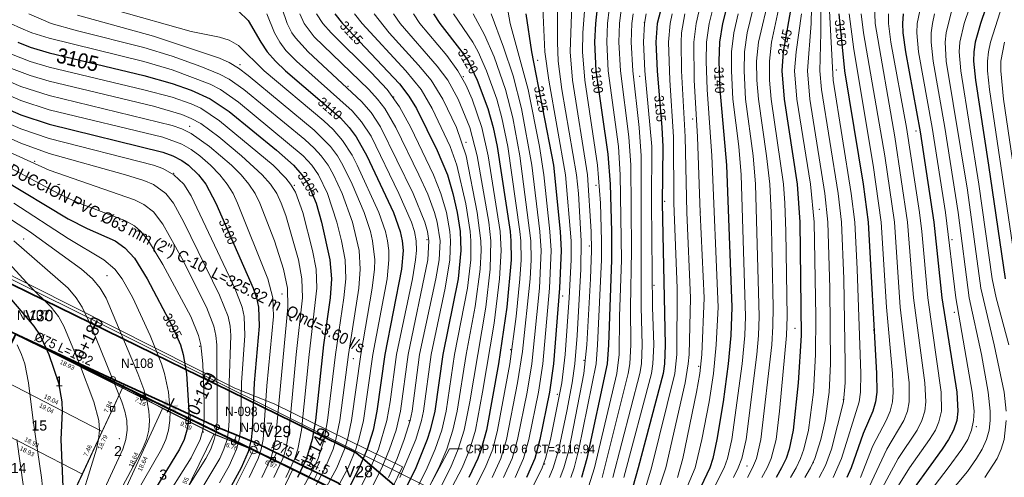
# Model space of a CAD drawing. Header units: metres. Extents: x 295850 to 310263, y 8095845 to 8104014.
# Tile 33 of 77: x 296186 to 296342, y 8096429 to 8096502. Entities that reach past the tile are written whole.
import ezdxf
from ezdxf.enums import TextEntityAlignment as Align

# ---------------------------------------------------------------- set-up
doc = ezdxf.new("R2010")
doc.units = ezdxf.units.M
doc.linetypes.add('CENTER', pattern=[5.08, 3.175, -0.635, 0.635, -0.635])
for name, color, linetype, lineweight in [('ALIN-LC', 8, 'CENTER', 13), ('ALIN-PNORTE', 8, 'CENTER', 13), ('AP-CONEX', 150, 'Continuous', 18), ('AP-ESTRUC-TXT', 1, 'Continuous', 18), ('AP-LC', 134, 'Continuous', 35), ('AP-LC-TXT', 134, 'Continuous', 18), ('AP-NODOS', 1, 'Continuous', 18), ('AP-NODOS-TXT', 1, 'Continuous', 18), ('AP-RED-075', 5, 'Continuous', 35), ('AP-RED-TXT', 5, 'Continuous', 18), ('AP-VALVULAS', 42, 'Continuous', 25), ('C-TOPO-MAJR', 33, 'Continuous', 25), ('C-TOPO-MINR', 253, 'Continuous', 13), ('C-TOPO-PNTS', 8, 'Continuous', 9), ('C-TOPO-TEXT', 33, 'Continuous', 13), ('C-TOPO-TEXT-500', 33, 'Continuous', 13), ('LOTE', 7, 'Continuous', 18), ('LOTE_MEDIDAS', 8, 'Continuous', 13), ('LOTE_NUMERO', 8, 'Continuous', 13), ('MANZANA', 3, 'Continuous', 25), ('PERIMETRO', 1, 'Continuous', 35), ('RELIEVE_LIMITE', 6, 'Continuous', 18), ('VERTICES', 1, 'Continuous', 13), ('VIA_BORDE', 8, 'Continuous', 18)]:
    doc.layers.add(name, color=color, linetype=linetype, lineweight=lineweight)
doc.styles.add('ARIAL', font='arial.ttf')

# ---------------------------------------------------------------- blocks, each defined once
blk = doc.blocks.new('PUNTOS_TOPOGRAFICOS')
at = {"layer": 'C-TOPO-PNTS'}
for p in [(296285.287, 8096501.057, 3134.166), (296195.839, 8096494.787, 3104.866), (296268.389, 8096495.071, 3125.424), (296221.203, 8096494.362, 3108.262), (296315.716, 8096493.512, 3149.396), (296256.593, 8096492.449, 3118.932), (296284.543, 8096492.52, 3133.532), (296238.349, 8096490.961, 3112.132), (296245.575, 8096489.261, 3113.912), (296292.938, 8096485.754, 3137.748), (296213.268, 8096484.585, 3102.192), (296328.328, 8096483.841, 3154.654), (296257.053, 8096482.034, 3117.092), (296188.683, 8096479.059, 3097.17), (296210.682, 8096477.146, 3098.638), (296229.811, 8096475.233, 3103.806), (296277.635, 8096475.233, 3128.602), (296288.51, 8096472.682, 3135.394), (296313.024, 8096471.407, 3146.356), (296294.178, 8096470.982, 3138.066), (296186.912, 8096466.731, 3092.278), (296250.854, 8096466.625, 3111.45), (296276.608, 8096465.597, 3127.71), (296334.066, 8096466.625, 3156.164), (296200.161, 8096460.886, 3093.358), (296286.81, 8096459.363, 3134.272), (296227.899, 8096458.016, 3101.408), (296272.357, 8096457.662, 3125.34), (296334.421, 8096455.112, 3155.718), (296309.198, 8096452.561, 3144.554), (296321.632, 8096452.278, 3149.996), (296214.827, 8096449.727, 3095.602), (296264.138, 8096449.16, 3120.856), (296239.199, 8096447.743, 3107.419), (296275.722, 8096447.495, 3127.788), (296293.895, 8096446.539, 3137.832), (296271.506, 8096442.075, 3125.576), (296316.85, 8096441.225, 3147.854), (296247.984, 8096437.931, 3112.738), (296215.394, 8096436.124, 3095.594), (296337.892, 8096436.974, 3155.942), (296202.074, 8096435.061, 3091.35), (296228.855, 8096432.192, 3103.1), (296269.523, 8096431.023, 3125.86), (296312.068, 8096431.235, 3146.774), (296301.547, 8096430.739, 3142.296)]:
    blk.add_point(p, dxfattribs=at)
blk = doc.blocks.new('CURVAS_NIVEL')
at = {"layer": 'C-TOPO-MAJR'}
for points, elevation in [([(296184.99, 8096457.1), (296188.53, 8096452.92), (296189.53, 8096451.42), (296190.93, 8096448.42), (296192.45, 8096443.92), (296192.98, 8096440.92), (296193.03, 8096439.42), (296192.8, 8096434.92), (296193.12, 8096427.42), (296192.97, 8096424.42), (296192.71, 8096422.92), (296191.85, 8096419.92), (296185.97, 8096403.42)], 3090), ([(296183.49, 8096476.27), (296193.99, 8096469.91), (296196.99, 8096468.4), (296201.42, 8096466.42), (296202.99, 8096465.34), (296204.49, 8096463.7), (296206.52, 8096460.42), (296210.49, 8096452.92), (296211.78, 8096449.92), (296212.23, 8096448.42), (296212.76, 8096445.42), (296213.12, 8096439.42), (296213.05, 8096437.92), (296212.82, 8096436.42), (296212.35, 8096434.92), (296211.65, 8096433.42), (296207.11, 8096425.92)], 3095), ([(296173.88, 8096491.92), (296186.49, 8096486.44), (296190.99, 8096484.95), (296208.99, 8096480.5), (296210.58, 8096479.92), (296211.99, 8096479.16), (296213.04, 8096478.42), (296214.63, 8096476.92), (296215.79, 8096475.42), (296217.39, 8096472.42), (296223.29, 8096458.92), (296223.81, 8096457.42), (296224.13, 8096455.92), (296224.25, 8096452.92), (296223.48, 8096443.92), (296223.14, 8096436.42), (296222.99, 8096434.92), (296222.49, 8096432.95), (296221.41, 8096430.42), (296219.49, 8096426.92)], 3100), ([(296186.01, 8096497.92), (296187.99, 8096497.16), (296190.99, 8096496.27), (296205.99, 8096492.65), (296210.49, 8096491.38), (296213.49, 8096490.34), (296216.49, 8096488.98), (296219.49, 8096486.95), (296226.99, 8096480.79), (296229.69, 8096478.42), (296231.02, 8096476.92), (296232, 8096475.42), (296233.27, 8096472.42), (296234.12, 8096469.42), (296235.47, 8096463.42), (296235.72, 8096460.42), (296235.49, 8096457.42), (296234.44, 8096449.92), (296233.16, 8096437.92), (296232.68, 8096434.92), (296231.78, 8096431.92), (296230.32, 8096428.92)], 3105), ([(296220.99, 8096502.86), (296222.49, 8096501.37), (296224.53, 8096497.92), (296225.54, 8096496.42), (296226.84, 8096494.92), (296228.43, 8096493.42), (296237.13, 8096485.92), (296238.53, 8096484.42), (296239.65, 8096482.92), (296241.31, 8096479.92), (296245.52, 8096470.92), (296246.62, 8096467.92), (296246.94, 8096466.42), (296247.06, 8096464.92), (296246.82, 8096461.92), (296244.16, 8096448.42), (296242.93, 8096439.42), (296242.31, 8096436.42), (296241.37, 8096433.42), (296240.13, 8096430.42), (296238.55, 8096427.42)], 3110), ([(296236.27, 8096502.42), (296237.49, 8096500.92), (296246.49, 8096491.36), (296247.99, 8096489.37), (296249.17, 8096487.42), (296252.49, 8096480.76), (296254.09, 8096476.92), (296254.96, 8096473.92), (296255.63, 8096470.92), (296256.1, 8096467.92), (296256.24, 8096464.92), (296255.78, 8096460.42), (296253.36, 8096448.42), (296252.1, 8096439.42), (296251.38, 8096436.42), (296250.88, 8096434.92), (296249.06, 8096430.42), (296247.59, 8096427.42)], 3115), ([(296251.89, 8096502.42), (296252.87, 8096500.92), (296256.4, 8096496.42), (296257.36, 8096494.92), (296258.83, 8096491.92), (296260.52, 8096487.42), (296261.35, 8096484.42), (296261.96, 8096481.42), (296264.01, 8096467.92), (296264.15, 8096466.42), (296264.18, 8096463.42), (296263.5, 8096455.92), (296262.2, 8096446.92), (296260.28, 8096436.42), (296259.46, 8096433.42), (296258.9, 8096431.92), (296257.5, 8096428.92)], 3120), ([(296266.5, 8096502.42), (296267.41, 8096496.42), (296270.9, 8096478.42), (296271.96, 8096467.92), (296272.13, 8096464.92), (296271.88, 8096458.92), (296270.92, 8096446.92), (296270.29, 8096442.42), (296268.74, 8096434.92), (296267.92, 8096431.92), (296266.63, 8096428.92)], 3125), ([(296278.17, 8096506.92), (296277.55, 8096500.92), (296277.4, 8096497.92), (296277.63, 8096493.42), (296279.49, 8096480.19), (296279.86, 8096475.42), (296280.1, 8096467.92), (296280.1, 8096463.42), (296279.61, 8096449.92), (296279.39, 8096446.92), (296276.17, 8096431.92), (296275.32, 8096428.92)], 3130), ([(296288.12, 8096503.92), (296287.34, 8096500.92), (296287.14, 8096497.92), (296287.32, 8096493.42), (296288.07, 8096484.42), (296288.21, 8096481.42), (296288.12, 8096472.42), (296288.6, 8096449.92), (296288.48, 8096446.92), (296288.26, 8096445.42), (296284.34, 8096430.42), (296283.46, 8096427.42)], 3135), ([(296299.6, 8096508.42), (296297.69, 8096500.92), (296297.2, 8096497.92), (296297.09, 8096494.92), (296297.24, 8096490.42), (296298.3, 8096478.42), (296299.15, 8096455.92), (296299, 8096451.42), (296298.6, 8096446.92), (296297.81, 8096440.92), (296296.8, 8096434.92), (296296.13, 8096431.92), (296295.66, 8096430.42), (296294.27, 8096427.42)], 3140), ([(296308.64, 8096503.92), (296307.3, 8096496.42), (296307.1, 8096493.42), (296307.44, 8096488.92), (296309.5, 8096475.42), (296309.95, 8096469.42), (296310.16, 8096451.42), (296309.67, 8096443.92), (296308.88, 8096436.42), (296308.26, 8096433.42), (296307.75, 8096431.92), (296307.06, 8096430.42), (296306.19, 8096428.92)], 3145), ([(296316.13, 8096502.42), (296317.04, 8096493.42), (296319.96, 8096475.42), (296320.76, 8096469.42), (296322.09, 8096445.42), (296322.13, 8096442.42), (296321.94, 8096440.92), (296321.52, 8096439.42), (296319.99, 8096435.89), (296318.07, 8096430.42), (296317.39, 8096428.92)], 3150), ([(296326.34, 8096502.42), (296326.22, 8096500.92), (296326.28, 8096499.42), (296326.68, 8096496.42), (296328.99, 8096483.74), (296331.19, 8096469.42), (296332.46, 8096457.42), (296334.8, 8096442.42), (296334.99, 8096439.42), (296334.8, 8096437.92), (296334.3, 8096436.42), (296333.49, 8096434.92), (296332.48, 8096433.42), (296326, 8096424.42)], 3155), ([(296344.16, 8096517.42), (296338.56, 8096500.92), (296337.72, 8096497.92), (296337.5, 8096496.42), (296337.46, 8096494.92), (296337.76, 8096491.92), (296339.86, 8096478.42), (296342.46, 8096460.42)], 3160)]:
    blk.add_lwpolyline(points, dxfattribs=dict(at, elevation=elevation))
at = {"layer": 'C-TOPO-MINR'}
for points, elevation in [([(296185.84, 8096434.92), (296186.9, 8096427.42), (296187.16, 8096424.42), (296187.15, 8096422.92), (296186.98, 8096421.42), (296186.23, 8096418.42)], 3088), ([(296185.88, 8096449.92), (296186.57, 8096448.42), (296187.1, 8096446.92), (296187.72, 8096443.92), (296188.46, 8096437.92), (296189.77, 8096428.92), (296190.08, 8096425.92), (296190.11, 8096424.42), (296189.98, 8096422.92), (296189.31, 8096419.92), (296183.57, 8096403.42)], 3089), ([(296183.49, 8096464.13), (296187.99, 8096459.18), (296191.28, 8096455.92), (296192.43, 8096454.42), (296193.28, 8096452.92), (296195.81, 8096446.92), (296198.06, 8096440.92), (296198.83, 8096437.92), (296198.95, 8096436.42), (296198.82, 8096434.92), (296198.5, 8096433.42), (296195.27, 8096422.92)], 3091), ([(296185.37, 8096466.42), (296193.98, 8096458.92), (296195.28, 8096457.42), (296196.23, 8096455.92), (296197.62, 8096452.92), (296202.47, 8096440.92), (296202.97, 8096439.42), (296203.29, 8096437.92), (296203.35, 8096436.42), (296203.13, 8096434.92), (296202.63, 8096433.42), (296197.09, 8096421.42)], 3092), ([(296178.52, 8096473.92), (296187.84, 8096467.92), (296196.12, 8096461.92), (296197.83, 8096460.42), (296199.06, 8096458.92), (296199.99, 8096457.33), (296205.05, 8096445.42), (296205.99, 8096442.88), (296206.53, 8096440.92), (296206.78, 8096439.42), (296206.88, 8096437.92), (296206.76, 8096436.42), (296206.39, 8096434.92), (296205.79, 8096433.42), (296199.99, 8096422.66)], 3093), ([(296185.36, 8096472.42), (296193.99, 8096466.83), (296199.66, 8096463.42), (296201.41, 8096461.92), (296202.55, 8096460.42), (296204.21, 8096457.42), (296206.96, 8096451.42), (296208.79, 8096446.92), (296209.26, 8096445.42), (296209.88, 8096442.42), (296210.13, 8096439.42), (296210.1, 8096437.92), (296209.89, 8096436.42), (296209.44, 8096434.92), (296208.78, 8096433.42), (296204.48, 8096425.92)], 3094), ([(296181.19, 8096479.92), (296192.49, 8096473.87), (296195.49, 8096472.52), (296202.99, 8096469.68), (296204.49, 8096468.8), (296205.5, 8096467.92), (296206.73, 8096466.42), (296208.99, 8096462.66), (296213.43, 8096454.42), (296214.66, 8096451.42), (296215.03, 8096449.92), (296215.33, 8096446.92), (296215.54, 8096440.92), (296215.53, 8096437.92), (296215.34, 8096436.42), (296214.93, 8096434.92), (296213.49, 8096432.04), (296208.68, 8096424.42)], 3096), ([(296169.99, 8096487.14), (296190.99, 8096477.63), (296204.49, 8096472.96), (296205.99, 8096472.2), (296207.49, 8096471.01), (296208.99, 8096469.06), (296211.99, 8096463.67), (296215.89, 8096455.92), (296217.06, 8096452.92), (296217.38, 8096451.42), (296217.53, 8096449.92), (296217.61, 8096437.92), (296217.47, 8096436.42), (296217.14, 8096434.92), (296216.58, 8096433.42), (296215.8, 8096431.92), (296211.99, 8096425.82)], 3097), ([(296168.49, 8096489.97), (296186.49, 8096481.94), (296190.99, 8096480.3), (296203.09, 8096476.92), (296205.99, 8096475.98), (296207.49, 8096475.37), (296209.46, 8096473.92), (296210.66, 8096472.42), (296212.33, 8096469.42), (296217.99, 8096457.8), (296219.33, 8096454.42), (296219.65, 8096452.92), (296219.77, 8096451.42), (296219.49, 8096443.92), (296219.5, 8096437.92), (296219.41, 8096436.42), (296219.16, 8096434.92), (296218.68, 8096433.42), (296218, 8096431.92), (296215.35, 8096427.42)], 3098), ([(296171.49, 8096490.76), (296186.49, 8096484.19), (296190.99, 8096482.67), (296207.49, 8096478.46), (296208.99, 8096477.89), (296210.75, 8096476.92), (296212.3, 8096475.42), (296213.49, 8096473.56), (296220.4, 8096458.92), (296221.56, 8096455.92), (296221.88, 8096454.42), (296222, 8096451.42), (296221.46, 8096443.92), (296221.28, 8096436.42), (296221.09, 8096434.92), (296220.69, 8096433.42), (296219.49, 8096430.73), (296217.99, 8096428.06)], 3099), ([(296174.49, 8096493.95), (296186.49, 8096488.68), (296190.99, 8096487.22), (296208.99, 8096482.86), (296211.99, 8096481.77), (296213.49, 8096480.91), (296214.85, 8096479.92), (296216.57, 8096478.42), (296218.02, 8096476.92), (296219.2, 8096475.42), (296220.12, 8096473.92), (296220.85, 8096472.42), (296225.65, 8096460.42), (296226.4, 8096457.42), (296226.51, 8096454.42), (296225.49, 8096443.45), (296224.89, 8096434.92), (296224.6, 8096433.42), (296224.12, 8096431.92), (296222.67, 8096428.92)], 3101), ([(296180.49, 8096493.5), (296186.49, 8096490.93), (296190.99, 8096489.48), (296210.49, 8096484.71), (296211.99, 8096484.18), (296213.49, 8096483.45), (296216.41, 8096481.42), (296219.88, 8096478.42), (296221.38, 8096476.92), (296222.63, 8096475.42), (296223.62, 8096473.92), (296224.38, 8096472.42), (296226.67, 8096466.42), (296228.12, 8096461.92), (296228.73, 8096458.92), (296228.79, 8096455.92), (296226.83, 8096434.92), (296226.55, 8096433.42), (296226.08, 8096431.92), (296224.66, 8096428.92)], 3102), ([(296184.99, 8096493.79), (296187.99, 8096492.64), (296190.99, 8096491.74), (296207.49, 8096487.78), (296211.99, 8096486.49), (296213.49, 8096485.86), (296214.99, 8096485.04), (296217.88, 8096482.92), (296221.48, 8096479.92), (296224.73, 8096476.92), (296226.04, 8096475.42), (296227.04, 8096473.92), (296227.76, 8096472.42), (296228.49, 8096470.44), (296230.48, 8096463.42), (296231.04, 8096460.42), (296231.1, 8096457.42), (296230.11, 8096448.42), (296228.99, 8096436.42), (296228.49, 8096433.42), (296228.02, 8096431.92), (296226.6, 8096428.92)], 3103), ([(296184.99, 8096496.05), (296187.99, 8096494.89), (296190.99, 8096494), (296205.99, 8096490.4), (296210.49, 8096489.2), (296213.49, 8096488.14), (296214.99, 8096487.45), (296217.99, 8096485.49), (296226.48, 8096478.42), (296228.49, 8096476.36), (296229.24, 8096475.42), (296229.99, 8096474.13), (296231.18, 8096470.92), (296232.7, 8096464.92), (296233.28, 8096461.92), (296233.42, 8096458.92), (296232.19, 8096448.42), (296230.99, 8096436.42), (296230.41, 8096433.42), (296229.92, 8096431.92), (296228.48, 8096428.92)], 3104), ([(296184.87, 8096500.92), (296186.49, 8096500.14), (296188.24, 8096499.42), (296190.99, 8096498.57), (296205.99, 8096494.9), (296210.49, 8096493.54), (296216.49, 8096491.26), (296218.12, 8096490.42), (296220.99, 8096488.42), (296231.21, 8096479.92), (296232.6, 8096478.42), (296233.64, 8096476.92), (296235.11, 8096473.92), (296236.59, 8096469.42), (296237.33, 8096466.42), (296237.88, 8096463.42), (296237.98, 8096460.42), (296237.66, 8096457.42), (296236.34, 8096448.42), (296235.11, 8096437.92), (296234.56, 8096434.92), (296233.61, 8096431.92), (296232.93, 8096430.42), (296231.3, 8096427.42)], 3106), ([(296187.73, 8096502.42), (296191.32, 8096500.92), (296195.49, 8096499.74), (296205.99, 8096497.12), (296210.49, 8096495.7), (296214.99, 8096494.08), (296217.99, 8096492.86), (296219.49, 8096492.06), (296221.83, 8096490.42), (296231.49, 8096482.52), (296232.99, 8096481.14), (296234.1, 8096479.92), (296235.17, 8096478.42), (296236.02, 8096476.92), (296237.42, 8096473.92), (296239.03, 8096469.42), (296240.08, 8096464.92), (296240.29, 8096461.92), (296240.03, 8096458.92), (296238.39, 8096448.42), (296237.02, 8096437.92), (296236.42, 8096434.92), (296235.98, 8096433.42), (296234.74, 8096430.42), (296233.11, 8096427.42)], 3107), ([(296195.49, 8096502.24), (296207.49, 8096498.9), (296217.99, 8096495.39), (296219.49, 8096494.71), (296220.99, 8096493.81), (296222.49, 8096492.67), (296232.99, 8096484.01), (296235.58, 8096481.42), (296236.66, 8096479.92), (296237.54, 8096478.42), (296238.99, 8096475.44), (296240.92, 8096470.92), (296241.88, 8096467.92), (296242.23, 8096466.42), (296242.57, 8096463.42), (296242.53, 8096461.92), (296242.18, 8096458.92), (296240.38, 8096448.42), (296238.91, 8096437.92), (296238.25, 8096434.92), (296237.79, 8096433.42), (296236.54, 8096430.42), (296234.93, 8096427.42)], 3108), ([(296201.49, 8096503), (296213.49, 8096499.65), (296217.99, 8096498.75), (296219.49, 8096498.27), (296220.99, 8096497.41), (296225.07, 8096493.42), (296234.49, 8096485.49), (296235.99, 8096484.09), (296237.49, 8096482.37), (296238.99, 8096480), (296239.8, 8096478.42), (296243.23, 8096470.92), (296244.27, 8096467.92), (296244.62, 8096466.42), (296244.81, 8096464.92), (296244.83, 8096463.42), (296244.52, 8096460.42), (296242.29, 8096448.42), (296240.79, 8096437.92), (296240.07, 8096434.92), (296239.59, 8096433.42), (296238.34, 8096430.42), (296236.74, 8096427.42)], 3109), ([(296225.46, 8096502.42), (296226.67, 8096499.42), (296227.51, 8096497.92), (296228.49, 8096496.64), (296230.18, 8096494.92), (296238.99, 8096487.03), (296240.49, 8096485.32), (296241.99, 8096483.01), (296246.41, 8096473.92), (296248.38, 8096469.42), (296248.85, 8096467.92), (296249.12, 8096466.42), (296249.18, 8096464.92), (296249.05, 8096463.42), (296248.54, 8096460.42), (296246.01, 8096448.42), (296245.03, 8096440.92), (296244.51, 8096437.92), (296243.15, 8096433.42), (296241.91, 8096430.42), (296240.36, 8096427.42)], 3111), ([(296226.99, 8096505.92), (296228.7, 8096500.92), (296229.46, 8096499.42), (296229.99, 8096498.65), (296232, 8096496.42), (296240.49, 8096488.52), (296241.99, 8096486.8), (296243.49, 8096484.52), (296248.68, 8096473.92), (296250.53, 8096469.42), (296250.92, 8096467.92), (296251.12, 8096466.42), (296250.98, 8096463.42), (296247.85, 8096448.42), (296246.65, 8096439.42), (296245.95, 8096436.42), (296244.93, 8096433.42), (296243.69, 8096430.42), (296242.17, 8096427.42)], 3112), ([(296230.69, 8096502.42), (296231.39, 8096500.92), (296232.99, 8096498.81), (296241.62, 8096490.42), (296243, 8096488.92), (296244.15, 8096487.42), (296245.89, 8096484.42), (296249.57, 8096476.92), (296250.99, 8096473.83), (296252.07, 8096470.92), (296252.49, 8096469.41), (296252.92, 8096466.42), (296252.77, 8096463.42), (296252.25, 8096460.42), (296249.69, 8096448.42), (296248.49, 8096439.42), (296248.17, 8096437.92), (296247.26, 8096434.92), (296246.11, 8096431.92), (296244.76, 8096428.92)], 3113), ([(296233.35, 8096502.42), (296234.34, 8096500.92), (296235.68, 8096499.42), (296241.99, 8096493.13), (296244.52, 8096490.42), (296246.49, 8096487.71), (296248.27, 8096484.42), (296251.9, 8096476.92), (296253.07, 8096473.92), (296253.93, 8096470.92), (296254.48, 8096467.92), (296254.6, 8096466.42), (296254.49, 8096463.42), (296253.75, 8096458.92), (296251.53, 8096448.42), (296250.3, 8096439.42), (296249.99, 8096437.92), (296249.07, 8096434.92), (296246.56, 8096428.92)], 3114), ([(296239.39, 8096502.42), (296240.59, 8096500.92), (296247.48, 8096493.42), (296249.91, 8096490.42), (296251.67, 8096487.42), (296254.51, 8096481.42), (296255.59, 8096478.42), (296256.99, 8096472.31), (296257.7, 8096467.92), (296257.82, 8096466.42), (296257.78, 8096463.42), (296257.25, 8096458.92), (296255.2, 8096448.42), (296253.88, 8096439.42), (296253.18, 8096436.42), (296252.15, 8096433.42), (296250.88, 8096430.42), (296249.4, 8096427.42)], 3116), ([(296242.48, 8096502.42), (296244.87, 8096499.42), (296249.49, 8096494.31), (296251.49, 8096491.92), (296253.38, 8096488.92), (296255.52, 8096484.42), (296257.06, 8096479.92), (296258.83, 8096470.92), (296259.41, 8096466.42), (296259.44, 8096464.92), (296259.28, 8096461.92), (296258.49, 8096456.03), (296257.04, 8096448.42), (296255.64, 8096439.42), (296254.97, 8096436.42), (296253.99, 8096433.42), (296252.72, 8096430.42), (296251.22, 8096427.42)], 3117), ([(296245.57, 8096502.42), (296246.62, 8096500.92), (296252.49, 8096494.12), (296254.14, 8096491.92), (296255.79, 8096488.92), (296257.64, 8096484.42), (296258.83, 8096479.92), (296260.65, 8096469.42), (296260.99, 8096466.42), (296260.89, 8096461.92), (296260.19, 8096455.92), (296257.66, 8096440.92), (296256.75, 8096436.42), (296255.82, 8096433.42), (296254.56, 8096430.42), (296253.05, 8096427.42)], 3118), ([(296248.72, 8096502.42), (296249.72, 8096500.92), (296253.99, 8096495.81), (296255.75, 8096493.42), (296256.99, 8096491.18), (296257.99, 8096488.92), (296259.56, 8096484.42), (296260.53, 8096479.92), (296262.43, 8096467.92), (296262.62, 8096464.92), (296262.37, 8096460.42), (296261.49, 8096453.36), (296259.67, 8096442.42), (296258.52, 8096436.42), (296257.65, 8096433.42), (296256.41, 8096430.42), (296254.87, 8096427.42)], 3119), ([(296255.07, 8096502.42), (296258.11, 8096497.92), (296258.96, 8096496.42), (296260.29, 8096493.42), (296261.92, 8096488.92), (296262.74, 8096485.92), (296263.65, 8096481.42), (296265.58, 8096467.92), (296265.73, 8096466.42), (296265.77, 8096463.42), (296265.58, 8096460.42), (296264.96, 8096454.42), (296263.97, 8096446.92), (296262.03, 8096436.42), (296261.27, 8096433.42), (296260.08, 8096430.42), (296258.52, 8096427.42)], 3121), ([(296258.18, 8096502.42), (296259.99, 8096499.09), (296261.49, 8096495.62), (296263.31, 8096490.42), (296264.46, 8096485.92), (296265.58, 8096479.92), (296267.31, 8096466.42), (296267.36, 8096463.42), (296267.18, 8096460.42), (296265.99, 8096448.9), (296265.22, 8096443.92), (296263.46, 8096434.92), (296262.55, 8096431.92), (296261.16, 8096428.92)], 3122), ([(296261.03, 8096502.42), (296262.99, 8096497.15), (296264.49, 8096492.6), (296265.83, 8096487.42), (296267.49, 8096478.42), (296268.75, 8096467.92), (296268.96, 8096464.92), (296268.66, 8096458.92), (296267.48, 8096446.92), (296266.73, 8096442.42), (296265.22, 8096434.92), (296264.36, 8096431.92), (296262.99, 8096428.92)], 3123), ([(296263.5, 8096503.92), (296264.06, 8096500.92), (296266.89, 8096490.42), (296268.7, 8096481.42), (296269.38, 8096476.92), (296270.34, 8096467.92), (296270.54, 8096464.92), (296270.27, 8096458.92), (296269.21, 8096446.92), (296268.53, 8096442.42), (296266.99, 8096434.92), (296266.15, 8096431.92), (296264.81, 8096428.92)], 3124), ([(296269.06, 8096506.92), (296269.52, 8096496.42), (296270.15, 8096491.92), (296272.82, 8096476.92), (296273.69, 8096466.42), (296273.72, 8096463.42), (296273.39, 8096457.42), (296272.74, 8096448.42), (296272.22, 8096443.92), (296270.45, 8096434.92), (296269.66, 8096431.92), (296269.12, 8096430.42), (296267.62, 8096427.42)], 3126), ([(296271.58, 8096508.42), (296271.54, 8096497.92), (296271.65, 8096494.92), (296272.25, 8096490.42), (296274.55, 8096476.92), (296274.85, 8096473.92), (296275.31, 8096466.42), (296275.26, 8096461.92), (296274.64, 8096451.42), (296274.26, 8096446.92), (296273.84, 8096443.92), (296273.04, 8096439.42), (296271.75, 8096433.42), (296270.84, 8096430.42), (296270.2, 8096428.92)], 3127), ([(296273.98, 8096508.42), (296273.54, 8096496.42), (296273.92, 8096491.92), (296276.3, 8096476.92), (296276.88, 8096467.92), (296276.94, 8096464.92), (296276.78, 8096460.42), (296276.2, 8096449.92), (296275.71, 8096445.42), (296273.36, 8096433.42), (296272.53, 8096430.42), (296271.94, 8096428.92)], 3128), ([(296276.24, 8096508.42), (296275.55, 8096499.42), (296275.48, 8096496.42), (296275.86, 8096491.92), (296277.89, 8096478.42), (296278.33, 8096472.42), (296278.53, 8096466.42), (296278.51, 8096463.42), (296277.89, 8096449.92), (296277.64, 8096446.92), (296274.94, 8096433.42), (296274.17, 8096430.42), (296273.65, 8096428.92)], 3129), ([(296279.98, 8096505.42), (296279.44, 8096500.92), (296279.33, 8096497.92), (296279.58, 8096493.42), (296281.19, 8096481.42), (296281.49, 8096476.92), (296281.68, 8096463.42), (296281.38, 8096454.42), (296281.33, 8096448.42), (296280.94, 8096445.42), (296277.39, 8096430.42), (296276.43, 8096427.42)], 3131), ([(296281.75, 8096503.92), (296281.36, 8096500.92), (296281.27, 8096497.92), (296281.53, 8096493.42), (296282.84, 8096482.92), (296283.15, 8096478.42), (296283.27, 8096464.92), (296283.09, 8096455.92), (296283.16, 8096449.92), (296283.01, 8096446.92), (296282.76, 8096445.42), (296278.61, 8096428.92)], 3132), ([(296283.53, 8096502.42), (296283.32, 8096500.92), (296283.22, 8096497.92), (296283.47, 8096493.42), (296284.49, 8096484.42), (296284.82, 8096479.92), (296284.81, 8096455.92), (296284.96, 8096449.92), (296284.83, 8096446.92), (296284.59, 8096445.42), (296280.28, 8096428.92)], 3133), ([(296285.6, 8096502.42), (296285.32, 8096500.92), (296285.17, 8096497.92), (296285.4, 8096493.42), (296286.49, 8096481.42), (296286.41, 8096472.42), (296286.6, 8096455.92), (296286.78, 8096449.92), (296286.65, 8096446.92), (296286.42, 8096445.42), (296282.03, 8096428.92)], 3134), ([(296289.7, 8096502.42), (296289.37, 8096500.92), (296289.12, 8096497.92), (296289.32, 8096491.92), (296289.92, 8096482.92), (296289.95, 8096472.42), (296290.49, 8096458.92), (296290.45, 8096448.42), (296290.12, 8096445.42), (296286.43, 8096430.42), (296285.51, 8096427.42)], 3136), ([(296291.74, 8096502.42), (296291.21, 8096499.42), (296291.12, 8096497.92), (296291.19, 8096493.42), (296291.76, 8096482.92), (296292.01, 8096470.92), (296292.64, 8096457.42), (296292.38, 8096448.42), (296292.26, 8096446.92), (296291.77, 8096443.92), (296288.68, 8096430.42), (296287.7, 8096427.42)], 3137), ([(296294.21, 8096503.92), (296293.5, 8096500.92), (296293.13, 8096497.92), (296293.22, 8096491.92), (296293.72, 8096482.92), (296294.13, 8096470.92), (296294.8, 8096457.42), (296294.43, 8096448.42), (296294.1, 8096445.42), (296293.57, 8096442.42), (296291.39, 8096431.92), (296290.54, 8096428.92)], 3138), ([(296296.7, 8096505.42), (296295.59, 8096500.92), (296295.16, 8096497.92), (296295.1, 8096494.92), (296295.26, 8096490.42), (296295.99, 8096479.92), (296296.98, 8096455.92), (296296.69, 8096449.92), (296296.25, 8096445.42), (296295.55, 8096440.92), (296294.42, 8096434.92), (296293.35, 8096430.42), (296292.11, 8096427.42)], 3139), ([(296300.16, 8096502.42), (296299.48, 8096499.42), (296299.12, 8096496.42), (296299.11, 8096493.42), (296299.33, 8096488.92), (296300.25, 8096481.42), (296300.62, 8096476.92), (296301.33, 8096454.42), (296301.2, 8096451.42), (296300.78, 8096446.92), (296299.14, 8096434.92), (296298.46, 8096431.92), (296297.93, 8096430.42), (296296.4, 8096427.42)], 3141), ([(296303.49, 8096507.28), (296301.58, 8096499.42), (296301.15, 8096496.42), (296301.1, 8096493.42), (296301.34, 8096488.92), (296302.56, 8096479.92), (296302.94, 8096475.42), (296303.51, 8096454.42), (296303.4, 8096451.42), (296303.13, 8096448.42), (296301.44, 8096434.92), (296300.77, 8096431.92), (296300.19, 8096430.42), (296299.44, 8096428.92)], 3142), ([(296305.12, 8096505.42), (296303.39, 8096497.92), (296303.1, 8096494.92), (296303.14, 8096491.92), (296303.37, 8096488.92), (296304.68, 8096479.92), (296305.17, 8096475.42), (296305.38, 8096470.92), (296305.69, 8096455.92), (296305.68, 8096452.92), (296305.49, 8096449.92), (296303.77, 8096434.92), (296303.08, 8096431.92), (296302.46, 8096430.42), (296301.66, 8096428.92)], 3143), ([(296307.05, 8096505.42), (296305.47, 8096497.92), (296305.12, 8096494.92), (296305.14, 8096491.92), (296305.4, 8096488.92), (296307.35, 8096475.42), (296307.58, 8096472.42), (296307.71, 8096467.92), (296307.93, 8096454.42), (296307.85, 8096451.42), (296306.74, 8096439.42), (296306.19, 8096434.92), (296305.41, 8096431.92), (296304.76, 8096430.42), (296303.91, 8096428.92)], 3144), ([(296310.2, 8096502.42), (296309.35, 8096496.42), (296309.12, 8096493.42), (296309.48, 8096488.92), (296311.61, 8096475.42), (296312.19, 8096469.42), (296312.47, 8096454.42), (296312.43, 8096448.42), (296312.1, 8096442.42), (296311.3, 8096436.42), (296310.59, 8096433.42), (296310.06, 8096431.92), (296309.36, 8096430.42), (296308.47, 8096428.92)], 3146), ([(296311.88, 8096508.42), (296311.73, 8096500.92), (296311.14, 8096493.42), (296311.54, 8096488.92), (296313.92, 8096473.92), (296314.38, 8096469.42), (296314.68, 8096458.92), (296314.79, 8096446.92), (296314.61, 8096442.42), (296313.93, 8096437.92), (296313.25, 8096434.92), (296312.32, 8096431.92), (296311.62, 8096430.42), (296310.75, 8096428.92)], 3147), ([(296313.2, 8096506.92), (296313.27, 8096499.42), (296313.13, 8096493.42), (296313.38, 8096490.42), (296316.02, 8096473.92), (296316.53, 8096469.42), (296316.9, 8096460.42), (296317.15, 8096446.92), (296317.14, 8096443.92), (296316.87, 8096440.92), (296314.97, 8096433.42), (296313.99, 8096430.78), (296313, 8096428.92)], 3148), ([(296314.57, 8096503.92), (296315.23, 8096491.92), (296318.1, 8096473.92), (296318.65, 8096469.42), (296319.04, 8096461.92), (296319.59, 8096445.42), (296319.55, 8096442.42), (296319.34, 8096440.92), (296316.56, 8096431.92), (296315.22, 8096428.92)], 3149), ([(296317.77, 8096502.42), (296318.49, 8096496.79), (296321.56, 8096478.42), (296322.85, 8096469.42), (296323.65, 8096455.92), (296324.63, 8096445.42), (296324.74, 8096442.42), (296324.62, 8096440.92), (296324.25, 8096439.42), (296323.61, 8096437.92), (296321.49, 8096433.92), (296319.53, 8096428.92)], 3151), ([(296319.65, 8096502.42), (296320.02, 8096499.42), (296323.41, 8096479.92), (296324.95, 8096469.42), (296325.86, 8096455.92), (296327.27, 8096443.92), (296327.28, 8096440.92), (296327.01, 8096439.42), (296326.44, 8096437.92), (296323.73, 8096433.42), (296320.94, 8096427.42)], 3152), ([(296321.8, 8096503.92), (296321.86, 8096500.92), (296325, 8096482.92), (296327.03, 8096469.42), (296327.96, 8096457.42), (296329.76, 8096443.92), (296329.9, 8096440.92), (296329.73, 8096439.42), (296329.27, 8096437.92), (296328.51, 8096436.42), (296325.51, 8096431.92), (296322.28, 8096425.92)], 3153), ([(296323.99, 8096502.42), (296324, 8096500.92), (296324.36, 8096497.92), (296326.82, 8096484.42), (296328.92, 8096470.92), (296329.29, 8096467.92), (296330.21, 8096457.42), (296332.36, 8096442.42), (296332.39, 8096439.42), (296331.99, 8096437.75), (296331.42, 8096436.42), (296330.5, 8096434.92), (296327.32, 8096430.42), (296323.58, 8096424.42)], 3154), ([(296329.17, 8096503.92), (296328.54, 8096500.92), (296328.47, 8096499.42), (296328.75, 8096496.42), (296330.91, 8096484.42), (296333.02, 8096470.92), (296334.66, 8096457.42), (296337.27, 8096442.42), (296337.56, 8096439.42), (296337.49, 8096437.92), (296337.17, 8096436.42), (296336.54, 8096434.92), (296335.64, 8096433.42), (296333.47, 8096430.42), (296329.99, 8096425.92)], 3156), ([(296331.3, 8096502.42), (296330.94, 8096500.92), (296330.74, 8096499.42), (296330.73, 8096497.92), (296331.06, 8096494.92), (296332.93, 8096484.42), (296335.04, 8096470.92), (296336.8, 8096457.42), (296338.71, 8096448.42), (296339.8, 8096442.42), (296340.13, 8096439.42), (296340.13, 8096437.92), (296339.95, 8096436.42), (296339.55, 8096434.92), (296338.86, 8096433.42), (296337.96, 8096431.92), (296336.49, 8096429.88), (296333.24, 8096425.92)], 3157), ([(296342.49, 8096522.75), (296341.69, 8096521.92), (296340.75, 8096520.42), (296339.26, 8096517.42), (296337.46, 8096512.92), (296333.87, 8096502.42), (296333.11, 8096499.42), (296332.97, 8096497.92), (296333.15, 8096494.92), (296336.49, 8096474.48), (296338.62, 8096458.92), (296340.75, 8096449.92), (296342.3, 8096442.42), (296342.64, 8096439.42)], 3158), ([(296342.66, 8096437.92), (296342.32, 8096434.92), (296341.87, 8096433.42), (296341.19, 8096431.92), (296339.24, 8096428.92)], 3158), ([(296342.36, 8096518.92), (296340.05, 8096512.92), (296335.98, 8096500.92), (296335.3, 8096497.92), (296335.21, 8096496.42), (296335.46, 8096493.42), (296338.33, 8096475.42), (296340.41, 8096460.42), (296341.04, 8096457.42), (296343.05, 8096449.92)], 3159), ([(296345.85, 8096515.92), (296340.15, 8096497.92), (296339.83, 8096496.42), (296339.67, 8096494.92), (296339.68, 8096493.42), (296340.02, 8096490.42), (296344.23, 8096461.92)], 3161), ([(296342.4, 8096497.92), (296341.82, 8096494.92), (296341.77, 8096493.42), (296342.24, 8096488.92), (296345.77, 8096464.92)], 3162)]:
    blk.add_lwpolyline(points, dxfattribs=dict(at, elevation=elevation))
at = {"layer": 'C-TOPO-TEXT', "style": 'ARIAL', "width": 0.9}
blk.add_text('3105', height=2.4, rotation=-13.4306, dxfattribs=at).set_placement((296195.49, 8096495.17), align=Align.MIDDLE_CENTER)
at = {"layer": 'C-TOPO-TEXT-500', "style": 'ARIAL', "width": 0.9}
for s, rotation, p in [('3115', -46.6839, (296238.9, 8096499.42)), ('3150', -84.4815, (296316.41, 8096499.42)), ('3145', 78.2429, (296307.56, 8096497.92)), ('3120', -59.5926, (296257.36, 8096494.92)), ('3130', -83.2265, (296277.81, 8096491.92)), ('3140', -88.0259, (296297.18, 8096491.92)), ('3125', -78.8567, (296268.93, 8096488.92)), ('3110', -40.7461, (296235.49, 8096487.42)), ('3135', -84.5537, (296287.8, 8096487.42)), ('3105', -58.2796, (296232, 8096475.42)), ('3100', -66.9329, (296219.32, 8096467.92)), ('3095', -63.3517, (296210.49, 8096452.92))]:
    blk.add_text(s, height=1.5, rotation=rotation, dxfattribs=at).set_placement(p, align=Align.MIDDLE_CENTER)
blk = doc.blocks.new('NODO')
blk.add_circle((0, 0), 0.5)
blk = doc.blocks.new('VALV_CERRADA')
h = blk.add_hatch(color=7)
h.dxf.hatch_style = 1
h.paths.add_polyline_path([(-0.5, 0.3), (0.5, -0.3), (0.5, 0.3), (-0.5, -0.3)])
blk.add_line((0, -0.55), (0, 0.55))
blk = doc.blocks.new('CONEX')
blk.add_lwpolyline([(-0.3, -0.3), (0.3, -0.3), (0.3, 0.3), (-0.3, 0.3)], close=True)

msp = doc.modelspace()

# ---------------------------------------------------------------- linework, layer by layer
at = {"layer": 'ALIN-LC'}
msp.add_lwpolyline([(296359.4, 8096375.6), (296338.81, 8096379.73), (296251.08, 8096423.02), (296245.63, 8096427.7), (296239.65, 8096432.84), (296182.6, 8096460.75), (296163.71, 8096421.63), (296158.69, 8096418.72), (296152.21, 8096414.95), (296133.2, 8096376.75), (296127.6, 8096348.3)], dxfattribs=at)
at = {"layer": 'ALIN-PNORTE'}
msp.add_lwpolyline([(296184.6, 8096452.15), (296217.58, 8096436.89), (296223.84, 8096434.35), (296236.83, 8096427.99), (296248.26, 8096418.16), (296333.91, 8096375.93)], dxfattribs=at)
at = {"layer": 'AP-CONEX'}
for p, q in [((296201.05, 8096439.78), (296202.86, 8096443.7)), ((296205.83, 8096441.6), (296206.11, 8096442.2)), ((296213.02, 8096437.83), (296213.47, 8096438.79)), ((296220.22, 8096434.53), (296220.67, 8096435.64)), ((296226.48, 8096431.73), (296227.01, 8096432.8)), ((296232.96, 8096428.56), (296233.48, 8096429.63))]:
    msp.add_line(p, q, dxfattribs=at)
at = {"layer": 'AP-ESTRUC-TXT'}
msp.add_lwpolyline([(296250.43, 8096425.93), (296254.43, 8096433.43), (296256.43, 8096433.43)], dxfattribs=at)
at = {"layer": 'AP-LC'}
for p, q in [((296198.59, 8096453.82), (296197.89, 8096452.38)), ((296216.56, 8096445.03), (296215.85, 8096443.59)), ((296234.52, 8096436.24), (296233.82, 8096434.8))]:
    msp.add_line(p, q, dxfattribs=at)
msp.add_lwpolyline([(296359.4, 8096375.6), (296338.81, 8096379.73), (296251.08, 8096423.02), (296245.63, 8096427.7), (296239.65, 8096432.84), (296182.6, 8096460.75), (296163.71, 8096421.63), (296158.69, 8096418.72), (296152.21, 8096414.95), (296133.2, 8096376.75), (296127.6, 8096348.3)], dxfattribs=at)
at = {"layer": 'AP-RED-075'}
for points in [[(296184.6, 8096452.15), (296201.09, 8096444.52), (296210.2, 8096440.31)], [(296247.18, 8096418.69), (296236.83, 8096427.99), (296223.84, 8096434.35), (296217.58, 8096436.89), (296210.2, 8096440.31)]]:
    msp.add_lwpolyline(points, dxfattribs=at)
at = {"layer": 'LOTE'}
for points in [[(296185.68, 8096451.63), (296202.7, 8096443.33), (296199.4, 8096436.22), (296182.47, 8096444.94)], [(296182.47, 8096444.94), (296199.4, 8096436.22), (296196.26, 8096429.45), (296179.42, 8096438.08)], [(296202.7, 8096443.33), (296208.96, 8096439.86), (296201.17, 8096422.93), (296194.74, 8096426.32)], [(296208.96, 8096439.86), (296217.09, 8096435.8), (296208.96, 8096419.12), (296201.17, 8096422.93)], [(296179.42, 8096438.08), (296196.26, 8096429.45), (296193.05, 8096422.67), (296176.03, 8096431.4)], [(296217.09, 8096435.8), (296223.35, 8096433.26), (296214.89, 8096416.32), (296208.96, 8096419.12)], [(296223.35, 8096433.26), (296229.61, 8096430.21), (296221.4, 8096413.11), (296214.89, 8096416.32)], [(296229.61, 8096430.21), (296236.3, 8096426.91), (296228.09, 8096409.81), (296221.4, 8096413.11)]]:
    msp.add_lwpolyline(points, close=True, dxfattribs=at)
at = {"layer": 'MANZANA', "const_width": 0.15}
msp.add_lwpolyline([(296185.68, 8096451.63), (296217.09, 8096435.8), (296223.35, 8096433.26), (296236.3, 8096426.91), (296219.63, 8096392.53), (296213.11, 8096396.43), (296169.43, 8096417.85)], close=True, dxfattribs=at)
at = {"layer": 'PERIMETRO', "const_width": 0.3}
msp.add_lwpolyline([(296265.43, 8096276.96), (296281.75, 8096304.05), (296283.88, 8096303.03), (296294.54, 8096317.77), (296308.61, 8096345.32), (296312.82, 8096343.5), (296332.21, 8096375.43), (296264.57, 8096409.13), (296234.58, 8096423.31), (296236.31, 8096426.91), (296223.36, 8096433.26), (296185.68, 8096451.64), (296164.62, 8096407.86), (296157.92, 8096411.17), (296153.34, 8096402.65), (296141.07, 8096377.29), (296157.57, 8096368.4), (296211.34, 8096342.74), (296209.72, 8096339.4), (296197.95, 8096315.92), (296188.13, 8096295.59), (296190.43, 8096294.46), (296146.17, 8096204.36)], dxfattribs=at)
at = {"layer": 'RELIEVE_LIMITE'}
msp.add_lwpolyline([(296115.65, 8096366.01), (296176.97, 8096325.37), (296108.69, 8096234.14), (296106.18, 8096184.14), (296077.64, 8096132.8), (296066.78, 8096089.62), (296027.77, 8096057.44), (296056.25, 8096026.73), (296130.24, 8096093.04), (296162.96, 8096140.44), (296205.7, 8096196.48), (296276.91, 8096267.41), (296355.03, 8096375.38), (296177.49, 8096464.04)], close=True, dxfattribs=at)
at = {"layer": 'VERTICES'}
msp.add_circle((296223.36, 8096433.26), 0.6, dxfattribs=at)
at = {"layer": 'VIA_BORDE'}
msp.add_lwpolyline([(296179.73, 8096290.77), (296177.41, 8096291.9), (296199, 8096335.76), (296198.97, 8096335.77), (296200.6, 8096339.14), (296161.34, 8096358.43), (296154.25, 8096361.11), (296130.46, 8096373.92), (296154.33, 8096421.91), (296160.92, 8096418.61), (296182.01, 8096462.44), (296220.4, 8096443.09), (296226.62, 8096440.57), (296246.98, 8096430.58), (296245.33, 8096427.19), (296343.58, 8096378.74), (296315.88, 8096333.13), (296312.21, 8096334.91), (296301.39, 8096313.59), (296286.4, 8096292.89), (296284.83, 8096293.66), (296272.06, 8096272.48)], dxfattribs=at)
msp.add_lwpolyline([(296223.35, 8096433.26), (296217.09, 8096435.8), (296185.68, 8096451.63), (296169.43, 8096417.85), (296213.11, 8096396.43), (296219.63, 8096392.53), (296236.3, 8096426.91), (296223.35, 8096433.26)], close=True, dxfattribs=at)

# ---------------------------------------------------------------- block references
at = {"layer": 'AP-CONEX', "xscale": 1.2, "yscale": 1.2}
for p in [(296205.83, 8096441.6), (296201.05, 8096439.78), (296213.02, 8096437.83), (296220.22, 8096434.53), (296226.48, 8096431.73)]:
    msp.add_blockref('CONEX', p, dxfattribs=at)
at = {"layer": 'AP-NODOS', "xscale": 0.8, "yscale": 0.8}
for p in [(296201.09, 8096444.52), (296217.58, 8096436.89), (296223.84, 8096434.35)]:
    msp.add_blockref('NODO', p, dxfattribs=at)
at = {"layer": 'AP-VALVULAS', "xscale": 2.2, "yscale": 2.2, "rotation": 155.1715224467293}
msp.add_blockref('VALV_CERRADA', (296210.2, 8096440.31), dxfattribs=at)
at = {"layer": 'C-TOPO-MAJR'}
msp.add_blockref('CURVAS_NIVEL', (0, 0), dxfattribs=at)
at = {"layer": 'C-TOPO-PNTS'}
msp.add_blockref('PUNTOS_TOPOGRAFICOS', (0, 0), dxfattribs=at)

# ---------------------------------------------------------------- texts
at = {"layer": 'AP-ESTRUC-TXT', "style": 'ARIAL', "width": 0.9}
msp.add_text('CRP TIPO 6  CT=3116.94', height=1.4, dxfattribs=at).set_placement((296256.99, 8096433.43), align=Align.MIDDLE_LEFT)
at = {"layer": 'AP-LC-TXT', "style": 'ARIAL', "width": 0.9}
msp.add_text('LÍNEA DE CONDUCCIÓN PVC Ø63 mm (2") C-10  L=325.82 m  Qmd=3.60 l/s', height=1.8, rotation=-27, dxfattribs=at).set_placement((296205, 8096466), align=Align.BOTTOM_CENTER)
for s, p in [('0+180', (296198.77, 8096454.18)), ('0+160', (296216.73, 8096445.39)), ('0+140', (296234.7, 8096436.6))]:
    msp.add_text(s, height=2, rotation=63.9306, dxfattribs=at).set_placement(p, align=Align.MIDDLE_RIGHT)
at = {"layer": 'AP-NODOS-TXT', "style": 'ARIAL', "width": 0.9}
for s, p in [('N-107', (296188.45, 8096454.65)), ('N-108', (296204.94, 8096447.02)), ('N-098', (296221.43, 8096439.39)), ('N-097', (296223.84, 8096436.85))]:
    msp.add_text(s, height=1.5, dxfattribs=at).set_placement(p, align=Align.MIDDLE_CENTER)
at = {"layer": 'AP-RED-TXT', "style": 'ARIAL', "width": 0.9}
for s, rotation, p in [('Ø75 L=18.2', 335.1715, (296193.31, 8096449.33)), ('Ø75 L=14.5', 333.8808, (296230.82, 8096432.16))]:
    msp.add_text(s, height=1.5, rotation=rotation, dxfattribs=at).set_placement(p, align=Align.MIDDLE_CENTER)
at = {"layer": 'LOTE_MEDIDAS', "style": 'ARIAL'}
for s, rotation, p in [('18.93', 334.0022, (296193.84, 8096446.76)), ('19.04', -27.2544, (296191.3, 8096441.29)), ('19.04', 332.7456, (296190.57, 8096439.87)), ('7.84', 65.1009, (296200.32, 8096440.11)), ('7.16', 331.0048, (296205.44, 8096440.9)), ('9.09', 333.4291, (296212.67, 8096437.11)), ('18.79', 64.9419, (296199.44, 8096434.49)), ('18.93', -27.1436, (296188.21, 8096434.48)), ('7.46', 65.1847, (296197.1, 8096433.17)), ('6.76', 337.9279, (296219.92, 8096433.79)), ('18.93', 332.8564, (296187.48, 8096433.05)), ('18.64', 65.3029, (296204.34, 8096431.73)), ('18.64', 65.3029, (296205.79, 8096431.06)), ('6.97', 334.052, (296226.13, 8096431.01)), ('18.55', 64.025, (296212.31, 8096427.81))]:
    msp.add_text(s, height=0.7, rotation=rotation, dxfattribs=at).set_placement(p, align=Align.MIDDLE_CENTER)
at = {"layer": 'LOTE_NUMERO', "style": 'ARIAL'}
for s, p in [('1', (296192.54, 8096444.14)), ('15', (296189.41, 8096437.15)), ('2', (296201.88, 8096433.09)), ('14', (296186.15, 8096430.42)), ('3', (296209.04, 8096429.36))]:
    msp.add_text(s, height=1.6, dxfattribs=at).set_placement(p, align=Align.MIDDLE_CENTER)
at = {"layer": 'VERTICES', "style": 'ARIAL'}
for s, p in [('V30', (296187.18, 8096453.14)), ('V29', (296224.86, 8096434.76)), ('V28', (296237.81, 8096428.41))]:
    msp.add_text(s, height=1.8, dxfattribs=at).set_placement(p, align=Align.BOTTOM_LEFT)

doc.saveas('drawing.dxf')
